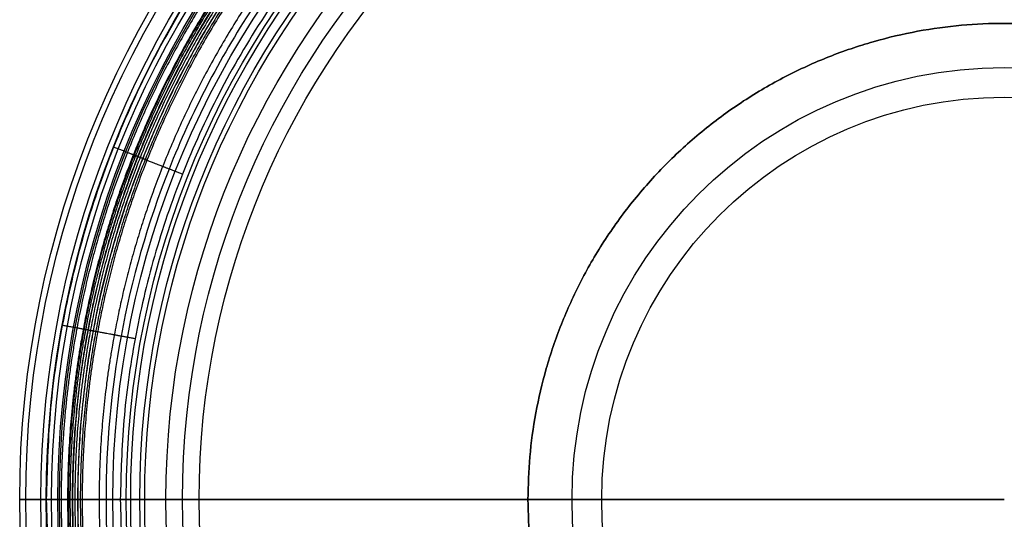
# Model space of a CAD drawing. Header units: millimetres. Extents: x -263 to 107, y -185 to 185.
# Tile 1 of 2: x -263 to -78, y -4 to 90. Entities that reach past the tile are written whole.
import ezdxf

# ---------------------------------------------------------------- set-up
doc = ezdxf.new("R2010")
doc.units = ezdxf.units.MM
doc.layers.add('Default', color=7, linetype='Continuous')

msp = doc.modelspace()

# ---------------------------------------------------------------- linework, layer by layer
at = {"layer": 'Default'}
for centre, radius in [((-78.00000000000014, -4.066095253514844e-15, 32.89608355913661), 184.9865855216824), ((-78.00000000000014, -4.066095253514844e-15, 35.79144534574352), 183.8528671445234), ((-78.00000000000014, -4.066095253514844e-15, 37), 180.9879355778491), ((-78.00000000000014, -5.397141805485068e-15, 13.99333434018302), 179.9990255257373), ((-78.00000000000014, -5.397141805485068e-15, 4.000000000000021), 179), ((-78.00000000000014, -5.397141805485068e-15, 11.34868838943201), 179), ((-78.00000000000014, -4.883421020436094e-15, 1.171572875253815), 177.8284271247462), ((-78.00000000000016, 0, 308.6363697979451), 177.5), ((-78.00000000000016, 0, 307.7727334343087), 177.5), ((-78.00000000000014, -4.883421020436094e-15), 175), ((-78.00000000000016, 0, 304.3181879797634), 174.0454545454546), ((-78.00000000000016, 0, 304.3181879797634), 167.5), ((-78.00000000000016, 0, 156.6590970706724), 164.96388158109), ((-78.00000000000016, 0, 319.0000061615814), 164.1363636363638), ((-78.00000000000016, 0, 9.000006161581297), 162.42776316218), ((-78.00000000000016, 0, 319.0000061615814), 161.4999999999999), ((-78.00000000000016, 0, 315.0000061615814), 157.5), ((-78.00000000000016, 0, 167.8815255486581), 154.3833235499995), ((-78.00000000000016, 0, 20.7630449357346), 151.2666470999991), ((-78.00000000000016, 0, 9.000006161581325), 81.21388158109), ((-78.00000000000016, 0, 20.76304493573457), 75.63332354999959)]:
    msp.add_circle(centre, radius, dxfattribs=at)
for points, weights, degree, knots in [([(101.987519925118, -2.98768929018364e-14, 37), (101.987519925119, 179.9875199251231, 37.00000000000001), (-78.00000000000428, 179.9875199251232, 37.00000000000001), (-257.9875199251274, 179.9875199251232, 37), (-257.9875199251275, 1.008901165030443e-14, 37)], [1, 0.7071067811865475, 1, 0.7071067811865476, 1], 2, [0, 0, 0, 282.7232887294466, 282.7232887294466, 565.4465774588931, 565.4465774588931, 565.4465774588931]), ([(99.19657501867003, -1.19427959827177e-13, 35.86541908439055), (99.19707902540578, 10.80791082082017, 35.86541908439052), (97.15411923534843, 33.07310492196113, 35.86541908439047), (87.65969354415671, 66.09711877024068, 35.86541908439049), (71.20839332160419, 97.85295541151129, 35.86541908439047), (48.18982503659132, 126.1897889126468, 35.86541908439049), (19.85293500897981, 149.2084596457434, 35.86541908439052), (-11.90286841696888, 165.6595685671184, 35.86541908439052), (-44.92690592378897, 175.1543717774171, 35.86541908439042), (-78.00001648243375, 178.1882678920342, 35.86541908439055), (-111.0730493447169, 175.1542487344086, 35.86541908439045), (-144.0972406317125, 165.659732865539, 35.86541908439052), (-175.8528645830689, 149.2083575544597, 35.86541908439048), (-204.1898648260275, 126.1898461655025, 35.86541908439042), (-227.2083710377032, 97.85292340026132, 35.8654190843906), (-243.6597067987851, 66.09713780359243, 35.86541908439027), (-253.1541096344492, 33.07309113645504, 35.86541908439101), (-255.1970837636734, 10.80791762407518, 35.86541908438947), (-255.1965750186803, 5.802820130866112e-14, 35.86541908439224)], [0.8581773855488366, 0.8581773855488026, 0.8581773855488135, 0.8581773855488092, 0.8581773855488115, 0.8581773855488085, 0.8581773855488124, 0.8581773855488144, 0.8581773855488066, 0.8581773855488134, 0.8581773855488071, 0.8581773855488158, 0.8581773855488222, 0.8581773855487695, 0.858177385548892, 0.8581773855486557, 0.8581773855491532, 0.8581773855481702, 0.858177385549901], 3, [7.26186915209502e-14, 7.26186915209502e-14, 7.26186915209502e-14, 7.26186915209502e-14, 32.93451518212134, 67.84782099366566, 104.2174649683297, 141.3616443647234, 178.5058237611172, 214.8754677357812, 249.7887735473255, 282.7232887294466, 315.6578039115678, 350.571109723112, 386.940753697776, 424.08493309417, 461.2291124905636, 497.5987564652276, 532.5120622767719, 565.4465774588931, 565.4465774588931, 565.4465774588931, 565.4465774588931]), ([(97.98890652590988, -1.065077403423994e-14, 33.10531326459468), (97.98890652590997, 10.62969284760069, 33.10531326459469), (96.02378726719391, 32.53520063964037, 33.10531326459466), (86.6231779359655, 65.43136478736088, 33.10531326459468), (70.26636449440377, 97.08628689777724, 33.10531326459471), (47.33576697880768, 125.3357669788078, 33.10531326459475), (19.08628689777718, 148.266364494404, 33.1053132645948), (-12.56863521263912, 164.6231779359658, 33.10531326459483), (-45.4647993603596, 174.0237872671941, 33.1053132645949), (-67.3703071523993, 175.9889065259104, 33.10531326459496), (-78.00000000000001, 175.9889065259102, 33.10531326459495), (-88.62969284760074, 175.9889065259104, 33.10531326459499), (-110.5352006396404, 174.0237872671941, 33.10531326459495), (-143.4313647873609, 164.6231779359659, 33.10531326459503), (-175.0862868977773, 148.2663644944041, 33.10531326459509), (-203.3357669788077, 125.3357669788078, 33.10531326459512), (-226.2663644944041, 97.08628689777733, 33.1053132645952), (-242.623177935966, 65.4313647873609, 33.10531326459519), (-252.0237872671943, 32.53520063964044, 33.10531326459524), (-253.9889065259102, 10.62969284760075, 33.10531326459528), (-253.9889065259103, 5.147035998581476e-14, 33.10531326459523)], [0.9999999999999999, 0.9755922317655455, 0.9328786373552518, 0.8871140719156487, 0.8596553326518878, 0.850502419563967, 0.8596553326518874, 0.8871140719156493, 0.9328786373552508, 0.9755922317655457, 0.9999999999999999, 0.975592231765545, 0.9328786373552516, 0.8871140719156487, 0.8596553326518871, 0.8505024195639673, 0.8596553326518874, 0.8871140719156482, 0.9328786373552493, 0.9755922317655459, 0.9999999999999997], 3, [0, 0, 0, 0, 35.34041109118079, 70.68082218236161, 106.0212332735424, 141.3616443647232, 176.7020554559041, 212.0424665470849, 247.3828776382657, 282.7232887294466, 282.7232887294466, 282.7232887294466, 318.0636998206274, 353.4041109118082, 388.7445220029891, 424.0849330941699, 459.4253441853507, 494.7657552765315, 530.1061663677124, 565.4465774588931, 565.4465774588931, 565.4465774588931, 565.4465774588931]), ([(97.84190351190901, -1.152722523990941e-13, 30.08870462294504), (97.84190351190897, 10.62081389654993, 30.08870462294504), (95.87842571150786, 32.50802408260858, 30.08870462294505), (86.48566868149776, 65.37671016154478, 30.08870462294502), (70.14251803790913, 97.00519100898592, 30.08870462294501), (47.23107438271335, 125.2310743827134, 30.08870462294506), (19.00519100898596, 148.1425180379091, 30.08870462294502), (-12.62328983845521, 164.4856686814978, 30.08870462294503), (-45.49197591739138, 173.8784257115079, 30.08870462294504), (-67.37918610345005, 175.8419035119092, 30.088704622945), (-78.0000000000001, 175.8419035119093, 30.08870462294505), (-88.62081389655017, 175.8419035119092, 30.08870462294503), (-110.5080240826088, 173.8784257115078, 30.088704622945), (-143.3767101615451, 164.4856686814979, 30.08870462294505), (-175.0051910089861, 148.1425180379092, 30.08870462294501), (-203.2310743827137, 125.2310743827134, 30.08870462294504), (-226.1425180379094, 97.00519100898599, 30.08870462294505), (-242.4856686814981, 65.37671016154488, 30.08870462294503), (-251.878425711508, 32.50802408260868, 30.08870462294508), (-253.8419035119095, 10.62081389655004, 30.08870462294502), (-253.8419035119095, 8.233111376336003e-15, 30.08870462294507)], [1, 0.9755922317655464, 0.9328786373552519, 0.8871140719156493, 0.8596553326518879, 0.8505024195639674, 0.8596553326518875, 0.8871140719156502, 0.9328786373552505, 0.9755922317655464, 1, 0.9755922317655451, 0.9328786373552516, 0.8871140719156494, 0.859655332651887, 0.8505024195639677, 0.8596553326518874, 0.8871140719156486, 0.9328786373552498, 0.9755922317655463, 0.9999999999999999], 3, [-1.13686837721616e-13, -1.13686837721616e-13, -1.13686837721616e-13, -1.13686837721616e-13, 46.32477902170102, 92.6495580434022, 138.9743370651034, 185.2991160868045, 231.6238951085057, 277.9486741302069, 324.273453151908, 370.5982321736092, 370.5982321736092, 370.5982321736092, 416.9230111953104, 463.2477902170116, 509.5725692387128, 555.897348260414, 602.2221272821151, 648.5469063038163, 694.8716853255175, 741.1964643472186, 741.1964643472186, 741.1964643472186, 741.1964643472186]), ([(97.54387715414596, -1.140562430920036e-13, 27.19236511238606), (97.5438771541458, 10.60281316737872, 27.19236511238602), (95.58372716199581, 32.45292772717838, 27.19236511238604), (86.20688948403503, 65.2659061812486, 27.19236511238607), (69.89143809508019, 96.840781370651, 27.19236511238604), (47.01882599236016, 125.0188259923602, 27.19236511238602), (18.84078137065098, 147.8914380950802, 27.19236511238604), (-12.73409381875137, 164.2068894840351, 27.19236511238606), (-45.54707227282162, 173.5837271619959, 27.19236511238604), (-67.39718683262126, 175.543877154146, 27.19236511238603), (-78.0000000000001, 175.5438771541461, 27.19236511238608), (-88.60281316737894, 175.5438771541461, 27.19236511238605), (-110.4529277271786, 173.5837271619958, 27.19236511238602), (-143.2659061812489, 164.2068894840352, 27.19236511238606), (-174.8407813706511, 147.8914380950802, 27.19236511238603), (-203.0188259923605, 125.0188259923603, 27.19236511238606), (-225.8914380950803, 96.84078137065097, 27.19236511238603), (-242.2068894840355, 65.26590618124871, 27.19236511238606), (-251.5837271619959, 32.45292772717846, 27.19236511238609), (-253.5438771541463, 10.60281316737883, 27.19236511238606), (-253.5438771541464, 8.457554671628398e-15, 27.19236511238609)], [0.9999999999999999, 0.9755922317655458, 0.9328786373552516, 0.8871140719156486, 0.8596553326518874, 0.850502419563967, 0.8596553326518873, 0.8871140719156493, 0.9328786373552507, 0.9755922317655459, 0.9999999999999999, 0.9755922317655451, 0.9328786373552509, 0.8871140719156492, 0.8596553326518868, 0.8505024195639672, 0.8596553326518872, 0.8871140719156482, 0.9328786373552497, 0.9755922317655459, 0.9999999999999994], 3, [-1.13686837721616e-13, -1.13686837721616e-13, -1.13686837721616e-13, -1.13686837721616e-13, 46.32477902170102, 92.6495580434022, 138.9743370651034, 185.2991160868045, 231.6238951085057, 277.9486741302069, 324.273453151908, 370.5982321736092, 370.5982321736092, 370.5982321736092, 416.9230111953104, 463.2477902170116, 509.5725692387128, 555.897348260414, 602.2221272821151, 648.5469063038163, 694.8716853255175, 741.1964643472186, 741.1964643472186, 741.1964643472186, 741.1964643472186]), ([(97.12542522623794, -1.123033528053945e-13, 24.76004434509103), (97.12542522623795, 10.57753875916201, 24.76004434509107), (95.16994773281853, 32.37556820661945, 24.76004434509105), (85.8154620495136, 65.11032887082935, 24.76004434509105), (69.53890254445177, 96.60993759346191, 24.76004434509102), (46.72081292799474, 124.7208129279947, 24.76004434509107), (18.60993759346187, 147.5389025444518, 24.76004434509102), (-12.88967112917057, 163.8154620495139, 24.76004434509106), (-45.62443179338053, 173.1699477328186, 24.76004434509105), (-67.42246124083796, 175.1254252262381, 24.76004434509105), (-78.0000000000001, 175.1254252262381, 24.76004434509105), (-88.57753875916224, 175.1254252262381, 24.76004434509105), (-110.3755682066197, 173.1699477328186, 24.76004434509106), (-143.1103288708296, 163.8154620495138, 24.76004434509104), (-174.6099375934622, 147.5389025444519, 24.76004434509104), (-202.720812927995, 124.7208129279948, 24.7600443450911), (-225.538902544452, 96.60993759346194, 24.76004434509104), (-241.8154620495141, 65.11032887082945, 24.76004434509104), (-251.1699477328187, 32.3755682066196, 24.76004434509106), (-253.1254252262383, 10.57753875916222, 24.76004434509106), (-253.1254252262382, 1.602836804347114e-13, 24.76004434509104)], [1, 0.9755922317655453, 0.9328786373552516, 0.8871140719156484, 0.859655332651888, 0.8505024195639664, 0.8596553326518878, 0.8871140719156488, 0.9328786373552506, 0.975592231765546, 1, 0.9755922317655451, 0.9328786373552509, 0.8871140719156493, 0.8596553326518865, 0.8505024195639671, 0.8596553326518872, 0.8871140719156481, 0.9328786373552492, 0.975592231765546, 0.9999999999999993], 3, [-1.13686837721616e-13, -1.13686837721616e-13, -1.13686837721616e-13, -1.13686837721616e-13, 46.32477902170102, 92.6495580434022, 138.9743370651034, 185.2991160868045, 231.6238951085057, 277.9486741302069, 324.273453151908, 370.5982321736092, 370.5982321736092, 370.5982321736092, 416.9230111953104, 463.2477902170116, 509.5725692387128, 555.897348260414, 602.2221272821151, 648.5469063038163, 694.8716853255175, 741.1964643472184, 741.1964643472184, 741.1964643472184, 741.1964643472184]), ([(96.62225497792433, -1.136994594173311e-13, 22.81464472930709), (96.62225497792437, 10.54714738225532, 22.81464472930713), (94.67239596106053, 32.28254674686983, 22.81464472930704), (85.34478757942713, 64.92325391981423, 22.81464472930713), (69.11499387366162, 96.33235798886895, 22.81464472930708), (46.36246517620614, 124.3624651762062, 22.8146447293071), (18.33235798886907, 147.1149938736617, 22.8146447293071), (-13.07674608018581, 163.3447875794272, 22.81464472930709), (-45.71745325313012, 172.6723959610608, 22.81464472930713), (-67.45285261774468, 174.6222549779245, 22.81464472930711), (-78.00000000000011, 174.6222549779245, 22.81464472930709), (-88.54714738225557, 174.6222549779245, 22.81464472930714), (-110.2825467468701, 172.6723959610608, 22.8146447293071), (-142.9232539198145, 163.3447875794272, 22.81464472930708), (-174.3323579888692, 147.1149938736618, 22.81464472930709), (-202.3624651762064, 124.3624651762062, 22.8146447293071), (-225.1149938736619, 96.33235798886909, 22.81464472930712), (-241.3447875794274, 64.92325391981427, 22.81464472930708), (-250.6723959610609, 32.28254674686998, 22.81464472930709), (-252.6222549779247, 10.54714738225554, 22.81464472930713), (-252.6222549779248, 1.593397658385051e-13, 22.81464472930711)], [1, 0.9755922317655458, 0.9328786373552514, 0.887114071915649, 0.8596553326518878, 0.8505024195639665, 0.8596553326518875, 0.8871140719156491, 0.9328786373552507, 0.9755922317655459, 1, 0.9755922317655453, 0.9328786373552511, 0.8871140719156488, 0.859655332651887, 0.8505024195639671, 0.8596553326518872, 0.8871140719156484, 0.9328786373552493, 0.9755922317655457, 0.9999999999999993], 3, [-1.13686837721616e-13, -1.13686837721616e-13, -1.13686837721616e-13, -1.13686837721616e-13, 46.32477902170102, 92.6495580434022, 138.9743370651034, 185.2991160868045, 231.6238951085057, 277.9486741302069, 324.273453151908, 370.5982321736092, 370.5982321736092, 370.5982321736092, 416.9230111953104, 463.2477902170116, 509.5725692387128, 555.897348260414, 602.2221272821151, 648.5469063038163, 694.8716853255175, 741.1964643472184, 741.1964643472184, 741.1964643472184, 741.1964643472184]), ([(96.0889914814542, -1.116023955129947e-13, 21.37375880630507), (96.08899148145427, 10.51493837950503, 21.37375880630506), (94.14508696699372, 32.18396192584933, 21.37375880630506), (84.8459633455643, 64.7249905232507, 21.37375880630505), (68.66573237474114, 96.03817710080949, 21.37375880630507), (45.98268561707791, 123.9826856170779, 21.37375880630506), (18.03817710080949, 146.6657323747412, 21.37375880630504), (-13.27500947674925, 162.8459633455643, 21.37375880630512), (-45.81603807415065, 172.1450869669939, 21.37375880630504), (-67.48506162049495, 174.0889914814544, 21.37375880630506), (-78.0000000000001, 174.0889914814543, 21.37375880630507), (-88.51493837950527, 174.0889914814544, 21.37375880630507), (-110.1839619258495, 172.145086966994, 21.37375880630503), (-142.7249905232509, 162.8459633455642, 21.37375880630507), (-174.0381771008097, 146.6657323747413, 21.37375880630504), (-201.9826856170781, 123.9826856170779, 21.37375880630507), (-224.6657323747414, 96.03817710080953, 21.37375880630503), (-240.8459633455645, 64.72499052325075, 21.37375880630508), (-250.1450869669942, 32.18396192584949, 21.37375880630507), (-252.0889914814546, 10.51493837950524, 21.37375880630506), (-252.0889914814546, 1.589367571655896e-13, 21.37375880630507)], [1, 0.975592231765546, 0.9328786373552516, 0.8871140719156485, 0.8596553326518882, 0.8505024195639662, 0.8596553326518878, 0.8871140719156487, 0.9328786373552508, 0.9755922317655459, 1, 0.9755922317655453, 0.9328786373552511, 0.8871140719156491, 0.8596553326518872, 0.8505024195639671, 0.8596553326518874, 0.8871140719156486, 0.9328786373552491, 0.9755922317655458, 0.9999999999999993], 3, [-1.13686837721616e-13, -1.13686837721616e-13, -1.13686837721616e-13, -1.13686837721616e-13, 46.32477902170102, 92.6495580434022, 138.9743370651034, 185.2991160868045, 231.6238951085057, 277.9486741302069, 324.273453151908, 370.5982321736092, 370.5982321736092, 370.5982321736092, 416.9230111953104, 463.2477902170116, 509.5725692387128, 555.897348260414, 602.2221272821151, 648.5469063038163, 694.8716853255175, 741.1964643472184, 741.1964643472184, 741.1964643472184, 741.1964643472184]), ([(95.6017665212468, -1.121098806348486e-13, 20.43393604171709), (95.60176652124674, 10.48551009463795, 20.43393604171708), (93.66330243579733, 32.09388828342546, 20.4339360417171), (84.39020438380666, 64.54384391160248, 20.43393604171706), (68.25525722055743, 95.76939389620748, 20.43393604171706), (45.63569377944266, 123.6356937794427, 20.43393604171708), (17.7693938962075, 146.2552572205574, 20.43393604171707), (-13.45615608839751, 162.3902043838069, 20.43393604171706), (-45.90611171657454, 171.6633024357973, 20.43393604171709), (-67.51448990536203, 173.601766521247, 20.43393604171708), (-78.00000000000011, 173.601766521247, 20.43393604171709), (-88.4855100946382, 173.601766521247, 20.43393604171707), (-110.0938882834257, 171.6633024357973, 20.43393604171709), (-142.5438439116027, 162.3902043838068, 20.43393604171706), (-173.7693938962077, 146.2552572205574, 20.43393604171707), (-201.6356937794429, 123.6356937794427, 20.43393604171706), (-224.2552572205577, 95.76939389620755, 20.43393604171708), (-240.390204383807, 64.5438439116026, 20.43393604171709), (-249.6633024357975, 32.09388828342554, 20.43393604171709), (-251.6017665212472, 10.48551009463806, 20.43393604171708), (-251.6017665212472, 9.71260414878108e-15, 20.4339360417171)], [0.9999999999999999, 0.975592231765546, 0.9328786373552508, 0.8871140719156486, 0.8596553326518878, 0.8505024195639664, 0.8596553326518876, 0.8871140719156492, 0.9328786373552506, 0.9755922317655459, 0.9999999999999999, 0.975592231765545, 0.932878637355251, 0.887114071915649, 0.8596553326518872, 0.8505024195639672, 0.8596553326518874, 0.8871140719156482, 0.9328786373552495, 0.975592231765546, 0.9999999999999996], 3, [-1.13686837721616e-13, -1.13686837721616e-13, -1.13686837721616e-13, -1.13686837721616e-13, 46.32477902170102, 92.6495580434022, 138.9743370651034, 185.2991160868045, 231.6238951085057, 277.9486741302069, 324.273453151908, 370.5982321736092, 370.5982321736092, 370.5982321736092, 416.9230111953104, 463.2477902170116, 509.5725692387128, 555.897348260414, 602.2221272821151, 648.5469063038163, 694.8716853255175, 741.1964643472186, 741.1964643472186, 741.1964643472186, 741.1964643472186]), ([(95.246832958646, -1.112387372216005e-13, 19.94378772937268), (95.24683295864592, 10.4640721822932, 19.94378772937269), (93.31233211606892, 32.02827145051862, 19.94378772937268), (84.058193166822, 64.41188225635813, 19.94378772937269), (67.9562343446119, 95.57359074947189, 19.94378772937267), (45.38291721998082, 123.3829172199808, 19.94378772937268), (17.57359074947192, 145.9562343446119, 19.94378772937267), (-13.58811774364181, 162.0581931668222, 19.94378772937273), (-45.97172854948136, 171.312332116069, 19.94378772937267), (-67.53592781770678, 173.2468329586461, 19.94378772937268), (-78.00000000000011, 173.2468329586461, 19.94378772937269), (-88.46407218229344, 173.2468329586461, 19.94378772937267), (-110.0282714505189, 171.312332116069, 19.94378772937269), (-142.4118822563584, 162.0581931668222, 19.9437877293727), (-173.5735907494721, 145.956234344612, 19.94378772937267), (-201.382917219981, 123.3829172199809, 19.94378772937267), (-223.9562343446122, 95.57359074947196, 19.94378772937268), (-240.0581931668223, 64.41188225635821, 19.9437877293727), (-249.3123321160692, 32.02827145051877, 19.94378772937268), (-251.2468329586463, 10.46407218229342, 19.94378772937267), (-251.2468329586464, 1.599496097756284e-13, 19.9437877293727)], [1, 0.9755922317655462, 0.9328786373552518, 0.8871140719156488, 0.8596553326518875, 0.8505024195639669, 0.8596553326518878, 0.887114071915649, 0.9328786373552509, 0.975592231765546, 1, 0.9755922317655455, 0.9328786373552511, 0.8871140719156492, 0.8596553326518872, 0.8505024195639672, 0.8596553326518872, 0.8871140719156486, 0.9328786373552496, 0.9755922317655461, 0.9999999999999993], 3, [-1.13686837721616e-13, -1.13686837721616e-13, -1.13686837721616e-13, -1.13686837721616e-13, 46.32477902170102, 92.6495580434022, 138.9743370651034, 185.2991160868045, 231.6238951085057, 277.9486741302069, 324.273453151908, 370.5982321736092, 370.5982321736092, 370.5982321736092, 416.9230111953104, 463.2477902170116, 509.5725692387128, 555.897348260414, 602.2221272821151, 648.5469063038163, 694.8716853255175, 741.1964643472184, 741.1964643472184, 741.1964643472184, 741.1964643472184]), ([(92.06147544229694, -5.116237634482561e-14, 12.61145609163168), (92.06147544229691, 10.2716772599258, 12.61145609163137), (90.16254279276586, 31.43939202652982, 12.61145609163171), (81.07855264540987, 63.22759005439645, 12.61145609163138), (65.27264827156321, 93.81635195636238, 12.61145609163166), (43.11436952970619, 121.1143695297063, 12.61145609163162), (15.8163519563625, 143.2726482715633, 12.61145609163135), (-14.77240994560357, 159.0785526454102, 12.61145609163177), (-46.56060797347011, 168.1625427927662, 12.61145609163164), (-67.7283227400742, 170.0614754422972, 12.61145609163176), (-78.00000000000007, 170.0614754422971, 12.61145609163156), (-88.27167725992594, 170.0614754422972, 12.61145609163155), (-109.43939202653, 168.162542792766, 12.61145609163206), (-141.2275900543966, 159.0785526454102, 12.6114560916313), (-171.8163519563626, 143.2726482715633, 12.61145609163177), (-199.1143695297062, 121.1143695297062, 12.61145609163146), (-221.2726482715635, 93.81635195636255, 12.61145609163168), (-237.0785526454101, 63.22759005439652, 12.61145609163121), (-246.1625427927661, 31.43939202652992, 12.61145609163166), (-248.0614754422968, 10.27167725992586, 12.61145609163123), (-248.0614754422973, 4.014873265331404e-14, 12.61145609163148)], [0.9847855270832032, 0.9607491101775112, 0.9186853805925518, 0.8736170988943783, 0.8465761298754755, 0.8375624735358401, 0.8465761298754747, 0.873617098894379, 0.9186853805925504, 0.9607491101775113, 0.984785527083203, 0.9607491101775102, 0.9186853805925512, 0.8736170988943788, 0.8465761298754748, 0.837562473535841, 0.8465761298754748, 0.8736170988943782, 0.9186853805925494, 0.9607491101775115, 0.9847855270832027], 3, [0, 0, 0, 0, 32.60979563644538, 65.21959127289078, 97.82938690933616, 130.4391825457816, 163.048978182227, 195.6587738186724, 228.2685694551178, 260.8783650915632, 260.8783650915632, 260.8783650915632, 293.4881607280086, 326.097956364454, 358.7077520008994, 391.3175476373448, 423.9273432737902, 456.5371389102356, 489.1469345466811, 521.7567301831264, 521.7567301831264, 521.7567301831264, 521.7567301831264]), ([(88.08039096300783, 3.57739779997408e-16, 8.99999999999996), (88.08039096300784, 166.0803909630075, 8.99999999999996), (-77.99999999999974, 166.0803909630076, 8.999999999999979), (-244.0803909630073, 166.0803909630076, 9.000000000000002), (-244.0803909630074, 3.577470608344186e-14, 9.000000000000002)], [1, 0.7071067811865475, 1, 0.7071067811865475, 1], 2, [0, 0, 0, 260.8783650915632, 260.8783650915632, 521.7567301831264, 521.7567301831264, 521.7567301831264]), ([(11.49999999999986, -1.635773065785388e-14, 9), (11.49999999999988, 89.49999999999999, 9), (-78.00000000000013, 89.5, 9), (-167.5000000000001, 89.5, 9), (-167.5000000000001, -5.397141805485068e-15, 9)], [1, 0.7071067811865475, 1, 0.7071067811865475, 1], 2, [0, 0, 0, 358, 358, 716, 716, 716]), ([(-167.5000000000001, -5.397141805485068e-15), (-167.5000000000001, -89.49999999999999), (-78.00000000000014, -89.5), (11.49999999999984, -89.5), (11.49999999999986, -1.635773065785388e-14), (11.49999999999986, 89.49999999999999), (-78.00000000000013, 89.5), (-167.5000000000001, 89.5), (-167.5000000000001, -5.397141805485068e-15)], [1, 0.7071067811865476, 1, 0.7071067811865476, 1, 0.7071067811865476, 1, 0.7071067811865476, 1], 2, [0, 0, 0, 290.5188576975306, 290.5188576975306, 581.0377153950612, 581.0377153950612, 871.5565730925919, 871.5565730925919, 1162.075430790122, 1162.075430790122, 1162.075430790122]), ([(-236.1211703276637, 62.59872941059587, 12.61145609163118), (-236.3705305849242, 62.69744886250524, 15.35937839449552), (-237.3945336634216, 63.1028423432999, 17.88329145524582), (-239.0828784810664, 63.77124266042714, 19.94378772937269), (-239.1645934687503, 63.8035928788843, 20.04354838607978), (-239.3917995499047, 63.89354169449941, 20.35697471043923), (-239.8591607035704, 64.07856571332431, 21.28888218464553), (-240.3670033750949, 64.27961599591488, 22.73004938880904), (-240.8432044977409, 64.46813967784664, 24.67878863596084), (-241.2376081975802, 64.62428050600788, 27.11506213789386), (-241.509701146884, 64.73199962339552, 29.92708686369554), (-241.6063492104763, 64.77026171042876, 32.04042725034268), (-241.632426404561, 64.78058543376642, 33.10531326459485)], [0.8766216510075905, 0.8525896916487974, 0.857104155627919, 0.8901650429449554, 0.890165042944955, 0.890165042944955, 0.8901650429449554, 0.8901650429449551, 0.8901650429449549, 0.8901650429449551, 0.8901650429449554, 0.8901650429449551, 0.8901650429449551], 3, [12.32282520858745, 12.32282520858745, 12.32282520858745, 12.32282520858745, 14.9408670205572, 14.9408670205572, 14.9408670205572, 18.26983073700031, 21.59879445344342, 24.92775816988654, 28.25672188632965, 31.58568560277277, 34.91464931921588, 37.94034266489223, 37.94034266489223, 37.94034266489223, 37.94034266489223]), ([(-245.2223617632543, 30.94490516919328, 12.61145609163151), (-245.4860747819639, 30.99370590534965, 15.35937839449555), (-246.5690177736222, 31.19410714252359, 17.88329145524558), (-248.3545409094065, 31.52452254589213, 19.94378772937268), (-248.4409592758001, 31.54051447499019, 20.04354838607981), (-248.6812429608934, 31.58497955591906, 20.35697471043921), (-249.1755046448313, 31.67644388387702, 21.28888218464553), (-249.7125778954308, 31.77583059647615, 22.73004938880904), (-250.2161883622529, 31.86902493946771, 24.67878863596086), (-250.6332932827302, 31.946211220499, 27.11506213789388), (-250.9210474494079, 31.99946082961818, 29.92708686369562), (-251.0232584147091, 32.01837521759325, 32.04042725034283), (-251.0508365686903, 32.02347862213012, 33.10531326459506)], [0.92168993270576, 0.8964224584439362, 0.9011690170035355, 0.9359296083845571, 0.935929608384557, 0.9359296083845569, 0.9359296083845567, 0.935929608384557, 0.9359296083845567, 0.9359296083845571, 0.935929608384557, 0.9359296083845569, 0.9359296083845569], 3, [12.32282520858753, 12.32282520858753, 12.32282520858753, 12.32282520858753, 14.9408670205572, 14.9408670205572, 14.9408670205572, 18.26983073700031, 21.59879445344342, 24.92775816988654, 28.25672188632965, 31.58568560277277, 34.91464931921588, 37.94034266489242, 37.94034266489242, 37.94034266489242, 37.94034266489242]), ([(-257.0000000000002, 2.813913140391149e-14, 4.000000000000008), (-257.0000000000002, 2.543547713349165e-14, 7.674344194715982), (-257.0000000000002, 2.27318228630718e-14, 11.34868838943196), (-257.0000000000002, 2.161998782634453e-14, 12.85970429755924), (-257.9990255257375, 2.062516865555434e-14, 13.99333434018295), (-262.6319656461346, 1.60117353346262e-14, 19.25049741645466), (-262.9865855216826, 5.914013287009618e-15, 32.89608355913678)], [1, 1, 1, 0.9354794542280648, 1, 1, 1], 2, [183, 183, 183, 190.348688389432, 190.348688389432, 193.2381518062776, 193.2381518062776, 215.1780218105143, 215.1780218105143, 215.1780218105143]), ([(-257.9875199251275, 1.008901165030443e-14, 37), (-257.9875199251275, -179.9875199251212, 37), (-78.00000000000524, -179.9875199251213, 37), (101.9875199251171, -179.9875199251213, 37), (101.987519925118, -2.98768929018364e-14, 37)], [1, 0.7071067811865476, 1, 0.7071067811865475, 1], 2, [0, 0, 0, 282.7232887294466, 282.7232887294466, 565.4465774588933, 565.4465774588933, 565.4465774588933]), ([(-255.5000000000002, 0, 308.6363697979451), (-256.5000000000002, 0, 319.0000061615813), (-242.136363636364, 0, 319.0000061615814), (-240.818181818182, 0, 319.0000061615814), (-239.5000000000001, 0, 319.0000061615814), (-235.5000000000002, 0, 319.0000061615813), (-235.5000000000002, 0, 315.0000061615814)], [1, 0.7071067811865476, 1, 1, 1, 0.7071067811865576, 1], 2, [461.3779890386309, 461.3779890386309, 461.3779890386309, 480.2275449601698, 480.2275449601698, 481.9503172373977, 481.9503172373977, 488.2335025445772, 488.2335025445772, 488.2335025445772]), ([(-245.5000000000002, 0, 304.3181879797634), (-248.7727272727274, 0, 304.3181879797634), (-252.0454545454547, 0, 304.3181879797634), (-255.5000000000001, 0, 304.3181879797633), (-255.5000000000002, 0, 307.7727334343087), (-255.5000000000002, 0, 308.204551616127), (-255.5000000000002, 0, 308.6363697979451)], [1, 1, 1, 0.7071067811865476, 1, 1, 1], 2, [450.5826086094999, 450.5826086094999, 450.5826086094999, 454.0948037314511, 454.0948037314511, 460.3779890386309, 460.3779890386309, 461.3779890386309, 461.3779890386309, 461.3779890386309]), ([(-255.196575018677, -4.31210329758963e-15, 35.8654190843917), (-255.1970790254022, -10.80791082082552, 35.86541908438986), (-253.1541192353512, -33.07310492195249, 35.86541908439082), (-243.6596935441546, -66.09711877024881, 35.86541908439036), (-227.2083933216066, -97.85295541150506, 35.86541908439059), (-204.1898250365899, -126.1897889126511, 35.86541908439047), (-175.8529350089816, -149.2084596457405, 35.86541908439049), (-144.0971315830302, -165.6595685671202, 35.86541908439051), (-111.0730940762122, -175.1543717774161, 35.8654190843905), (-77.999983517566, -178.1882678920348, 35.86541908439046), (-44.92695065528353, -175.1542487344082, 35.86541908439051), (-11.90275936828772, -165.6597328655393, 35.86541908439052), (19.85286458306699, -149.208357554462, 35.86541908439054), (48.18986482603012, -126.1898461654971, 35.86541908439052), (71.2083710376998, -97.8529234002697, 35.8654190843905), (87.65970679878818, -66.09713780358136, 35.86541908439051), (97.15410963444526, -33.07309113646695, 35.86541908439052), (99.1970837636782, -10.80791762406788, 35.86541908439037), (99.196575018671, 8.116815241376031e-14, 35.86541908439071)], [0.8581773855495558, 0.8581773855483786, 0.8581773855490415, 0.8581773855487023, 0.8581773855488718, 0.8581773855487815, 0.8581773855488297, 0.8581773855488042, 0.8581773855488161, 0.8581773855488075, 0.8581773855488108, 0.8581773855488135, 0.8581773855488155, 0.8581773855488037, 0.8581773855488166, 0.8581773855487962, 0.8581773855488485, 0.858177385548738, 0.8581773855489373], 3, [0, 0, 0, 0, 32.93451518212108, 67.8478209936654, 104.2174649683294, 141.3616443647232, 178.505823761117, 214.8754677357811, 249.7887735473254, 282.7232887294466, 315.6578039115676, 350.571109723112, 386.940753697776, 424.0849330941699, 461.2291124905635, 497.5987564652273, 532.5120622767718, 565.4465774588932, 565.4465774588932, 565.4465774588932, 565.4465774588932]), ([(-253.9889065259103, 5.147035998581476e-14, 33.10531326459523), (-253.9889065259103, -10.62969284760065, 33.1053132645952), (-252.0237872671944, -32.53520063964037, 33.10531326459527), (-242.623177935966, -65.43136478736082, 33.10531326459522), (-226.2663644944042, -97.08628689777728, 33.10531326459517), (-203.3357669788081, -125.3357669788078, 33.10531326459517), (-175.0862868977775, -148.2663644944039, 33.10531326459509), (-143.4313647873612, -164.6231779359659, 33.1053132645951), (-110.5352006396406, -174.0237872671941, 33.10531326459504), (-88.62969284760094, -175.9889065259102, 33.10531326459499), (-78.00000000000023, -175.9889065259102, 33.10531326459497), (-67.37030715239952, -175.9889065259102, 33.10531326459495), (-45.46479936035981, -174.0237872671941, 33.1053132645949), (-12.56863521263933, -164.6231779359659, 33.10531326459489), (19.08628689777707, -148.2663644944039, 33.10531326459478), (47.33576697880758, -125.3357669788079, 33.10531326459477), (70.26636449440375, -97.08628689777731, 33.10531326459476), (86.62317793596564, -65.43136478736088, 33.10531326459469), (96.02378726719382, -32.53520063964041, 33.10531326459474), (97.98890652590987, -10.62969284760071, 33.10531326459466), (97.98890652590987, -1.065077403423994e-14, 33.10531326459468)], [1, 0.9755922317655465, 0.9328786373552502, 0.8871140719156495, 0.8596553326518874, 0.8505024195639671, 0.8596553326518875, 0.887114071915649, 0.9328786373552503, 0.9755922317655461, 1, 0.9755922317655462, 0.9328786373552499, 0.8871140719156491, 0.8596553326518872, 0.8505024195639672, 0.8596553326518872, 0.8871140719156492, 0.9328786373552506, 0.9755922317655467, 1], 3, [0, 0, 0, 0, 35.34041109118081, 70.68082218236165, 106.0212332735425, 141.3616443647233, 176.7020554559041, 212.042466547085, 247.3828776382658, 282.7232887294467, 282.7232887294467, 282.7232887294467, 318.0636998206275, 353.4041109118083, 388.7445220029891, 424.08493309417, 459.4253441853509, 494.7657552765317, 530.1061663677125, 565.4465774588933, 565.4465774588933, 565.4465774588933, 565.4465774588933]), ([(-253.9889065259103, 5.147035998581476e-14, 33.10531326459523), (-253.9608601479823, 5.145451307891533e-14, 32.04042725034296), (-253.8569138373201, 5.180569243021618e-14, 29.92708686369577), (-253.5642741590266, 4.779540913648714e-14, 27.11506213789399), (-253.1400876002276, 4.794202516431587e-14, 24.67878863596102), (-252.6279267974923, 4.624250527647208e-14, 22.73004938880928), (-252.0817350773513, 4.689655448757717e-14, 21.28888218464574), (-251.5790817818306, 4.202901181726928e-14, 20.35697471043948), (-251.3347185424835, 4.494434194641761e-14, 20.04354838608), (-251.2468329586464, 4.450737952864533e-14, 19.94378772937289), (-249.430995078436, 4.532651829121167e-14, 17.88329145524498), (-248.3296658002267, 4.004707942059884e-14, 15.3593783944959), (-248.0614754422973, 4.014873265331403e-14, 12.61145609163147)], [0.9999999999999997, 0.9999999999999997, 0.9999999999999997, 0.9999999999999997, 0.9999999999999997, 0.9999999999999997, 0.9999999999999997, 0.9999999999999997, 0.9999999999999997, 0.9999999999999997, 0.9628598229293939, 0.957788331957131, 0.9847855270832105], 3, [-215.1558909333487, -215.1558909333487, -215.1558909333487, -215.1558909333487, -212.2725053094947, -209.1001130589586, -205.9277208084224, -202.7553285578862, -199.58293630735, -196.4105440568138, -193.2381518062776, -193.2381518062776, -193.2381518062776, -190.7432446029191, -190.7432446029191, -190.7432446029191, -190.7432446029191]), ([(-253.8419035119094, 1.006357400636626e-14, 30.08870462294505), (-253.8419035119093, -10.62081389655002, 30.08870462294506), (-251.8784257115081, -32.50802408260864, 30.08870462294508), (-242.4856686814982, -65.37671016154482, 30.08870462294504), (-226.1425180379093, -97.00519100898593, 30.08870462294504), (-203.2310743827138, -125.2310743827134, 30.08870462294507), (-175.0051910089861, -148.1425180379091, 30.08870462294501), (-143.3767101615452, -164.485668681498, 30.08870462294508), (-110.5080240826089, -173.8784257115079, 30.08870462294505), (-88.62081389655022, -175.8419035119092, 30.08870462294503), (-78.00000000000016, -175.8419035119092, 30.08870462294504), (-67.37918610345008, -175.8419035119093, 30.08870462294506), (-45.49197591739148, -173.8784257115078, 30.08870462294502), (-12.62328983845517, -164.485668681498, 30.08870462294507), (19.00519100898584, -148.1425180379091, 30.08870462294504), (47.23107438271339, -125.2310743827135, 30.08870462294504), (70.14251803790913, -97.00519100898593, 30.08870462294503), (86.48566868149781, -65.37671016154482, 30.08870462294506), (95.87842571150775, -32.50802408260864, 30.08870462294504), (97.84190351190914, -10.62081389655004, 30.08870462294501), (97.84190351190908, -1.22522153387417e-14, 30.08870462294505)], [0.9999999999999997, 0.975592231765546, 0.9328786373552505, 0.8871140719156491, 0.8596553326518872, 0.8505024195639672, 0.8596553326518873, 0.8871140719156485, 0.9328786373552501, 0.975592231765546, 1, 0.9755922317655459, 0.9328786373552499, 0.887114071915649, 0.8596553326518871, 0.850502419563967, 0.859655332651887, 0.8871140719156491, 0.9328786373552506, 0.975592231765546, 0.9999999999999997], 3, [0, 0, 0, 0, 36.31485721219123, 72.62971442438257, 108.9445716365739, 145.2594288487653, 181.5742860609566, 217.8891432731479, 254.2040004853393, 290.5188576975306, 290.5188576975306, 290.5188576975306, 326.8337149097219, 363.1485721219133, 399.4634293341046, 435.778286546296, 472.0931437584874, 508.4080009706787, 544.72285818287, 581.0377153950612, 581.0377153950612, 581.0377153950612, 581.0377153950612]), ([(-253.5438771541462, 8.536678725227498e-15, 27.19236511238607), (-253.5438771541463, -10.60281316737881, 27.19236511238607), (-251.583727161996, -32.45292772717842, 27.19236511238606), (-242.2068894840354, -65.26590618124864, 27.19236511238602), (-225.8914380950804, -96.84078137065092, 27.19236511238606), (-203.0188259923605, -125.0188259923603, 27.19236511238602), (-174.8407813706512, -147.8914380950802, 27.19236511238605), (-143.2659061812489, -164.2068894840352, 27.19236511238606), (-110.4529277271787, -173.583727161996, 27.19236511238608), (-88.602813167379, -175.543877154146, 27.19236511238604), (-78.00000000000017, -175.5438771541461, 27.19236511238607), (-67.3971868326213, -175.5438771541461, 27.19236511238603), (-45.54707227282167, -173.5837271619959, 27.19236511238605), (-12.73409381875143, -164.206889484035, 27.19236511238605), (18.84078137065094, -147.8914380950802, 27.19236511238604), (47.01882599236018, -125.0188259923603, 27.19236511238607), (69.89143809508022, -96.84078137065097, 27.19236511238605), (86.20688948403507, -65.26590618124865, 27.19236511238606), (95.58372716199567, -32.45292772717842, 27.19236511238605), (97.54387715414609, -10.60281316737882, 27.19236511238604), (97.54387715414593, -1.315121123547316e-14, 27.19236511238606)], [0.9999999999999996, 0.9755922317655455, 0.9328786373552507, 0.8871140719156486, 0.8596553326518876, 0.8505024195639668, 0.8596553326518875, 0.8871140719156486, 0.9328786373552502, 0.9755922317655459, 0.9999999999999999, 0.9755922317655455, 0.93287863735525, 0.8871140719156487, 0.8596553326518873, 0.8505024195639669, 0.8596553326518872, 0.8871140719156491, 0.9328786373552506, 0.9755922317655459, 0.9999999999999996], 3, [0, 0, 0, 0, 36.31485721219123, 72.62971442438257, 108.9445716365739, 145.2594288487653, 181.5742860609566, 217.8891432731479, 254.2040004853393, 290.5188576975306, 290.5188576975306, 290.5188576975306, 326.8337149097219, 363.1485721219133, 399.4634293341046, 435.778286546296, 472.0931437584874, 508.4080009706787, 544.72285818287, 581.0377153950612, 581.0377153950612, 581.0377153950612, 581.0377153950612]), ([(-253.1254252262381, 8.575571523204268e-15, 24.76004434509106), (-253.1254252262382, -10.57753875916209, 24.76004434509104), (-251.1699477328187, -32.3755682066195, 24.76004434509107), (-241.8154620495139, -65.1103288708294, 24.76004434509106), (-225.538902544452, -96.6099375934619, 24.76004434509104), (-202.7208129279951, -124.7208129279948, 24.76004434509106), (-174.6099375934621, -147.5389025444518, 24.76004434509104), (-143.1103288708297, -163.8154620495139, 24.76004434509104), (-110.3755682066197, -173.1699477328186, 24.7600443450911), (-88.57753875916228, -175.1254252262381, 24.76004434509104), (-78.00000000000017, -175.125425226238, 24.76004434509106), (-67.422461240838, -175.1254252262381, 24.76004434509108), (-45.62443179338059, -173.1699477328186, 24.76004434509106), (-12.88967112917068, -163.8154620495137, 24.76004434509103), (18.60993759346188, -147.5389025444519, 24.76004434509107), (46.72081292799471, -124.7208129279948, 24.76004434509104), (69.5389025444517, -96.60993759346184, 24.76004434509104), (85.81546204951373, -65.11032887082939, 24.76004434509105), (95.16994773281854, -32.37556820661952, 24.76004434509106), (97.12542522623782, -10.57753875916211, 24.76004434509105), (97.12542522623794, -1.336006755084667e-14, 24.76004434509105)], [0.9999999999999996, 0.9755922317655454, 0.9328786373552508, 0.8871140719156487, 0.8596553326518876, 0.8505024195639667, 0.8596553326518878, 0.8871140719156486, 0.9328786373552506, 0.9755922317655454, 0.9999999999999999, 0.9755922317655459, 0.9328786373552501, 0.8871140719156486, 0.8596553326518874, 0.8505024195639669, 0.8596553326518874, 0.8871140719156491, 0.9328786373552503, 0.9755922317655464, 0.9999999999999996], 3, [0, 0, 0, 0, 36.31485721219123, 72.62971442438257, 108.9445716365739, 145.2594288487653, 181.5742860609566, 217.8891432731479, 254.2040004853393, 290.5188576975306, 290.5188576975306, 290.5188576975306, 326.8337149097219, 363.1485721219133, 399.4634293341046, 435.778286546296, 472.0931437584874, 508.4080009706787, 544.72285818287, 581.0377153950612, 581.0377153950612, 581.0377153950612, 581.0377153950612]), ([(-252.6222549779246, 8.316375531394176e-15, 22.81464472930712), (-252.6222549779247, -10.54714738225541, 22.81464472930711), (-250.6723959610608, -32.28254674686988, 22.81464472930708), (-241.3447875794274, -64.92325391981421, 22.81464472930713), (-225.1149938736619, -96.33235798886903, 22.81464472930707), (-202.3624651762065, -124.3624651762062, 22.81464472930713), (-174.3323579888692, -147.1149938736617, 22.81464472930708), (-142.9232539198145, -163.3447875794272, 22.81464472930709), (-110.2825467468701, -172.6723959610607, 22.81464472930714), (-88.54714738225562, -174.6222549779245, 22.81464472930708), (-78.00000000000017, -174.6222549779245, 22.8146447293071), (-67.45285261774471, -174.6222549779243, 22.81464472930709), (-45.71745325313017, -172.6723959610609, 22.8146447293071), (-13.07674608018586, -163.3447875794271, 22.8146447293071), (18.33235798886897, -147.1149938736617, 22.81464472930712), (46.36246517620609, -124.3624651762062, 22.8146447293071), (69.1149938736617, -96.33235798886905, 22.81464472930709), (85.34478757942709, -64.92325391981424, 22.81464472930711), (94.67239596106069, -32.2825467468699, 22.81464472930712), (96.62225497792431, -10.54714738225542, 22.81464472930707), (96.62225497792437, -1.340320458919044e-14, 22.8146447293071)], [0.9999999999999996, 0.9755922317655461, 0.9328786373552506, 0.887114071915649, 0.8596553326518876, 0.850502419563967, 0.8596553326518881, 0.8871140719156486, 0.9328786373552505, 0.975592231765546, 0.9999999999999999, 0.9755922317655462, 0.9328786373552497, 0.8871140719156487, 0.8596553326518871, 0.8505024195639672, 0.8596553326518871, 0.887114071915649, 0.9328786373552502, 0.9755922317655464, 0.9999999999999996], 3, [0, 0, 0, 0, 36.31485721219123, 72.62971442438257, 108.9445716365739, 145.2594288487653, 181.5742860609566, 217.8891432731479, 254.2040004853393, 290.5188576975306, 290.5188576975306, 290.5188576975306, 326.8337149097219, 363.1485721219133, 399.4634293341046, 435.778286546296, 472.0931437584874, 508.4080009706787, 544.72285818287, 581.0377153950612, 581.0377153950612, 581.0377153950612, 581.0377153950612]), ([(-252.0889914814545, 8.215388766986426e-15, 21.37375880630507), (-252.0889914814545, -10.51493837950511, 21.37375880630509), (-250.145086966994, -32.18396192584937, 21.37375880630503), (-240.8459633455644, -64.7249905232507, 21.37375880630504), (-224.6657323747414, -96.03817710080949, 21.37375880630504), (-201.9826856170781, -123.9826856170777, 21.37375880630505), (-174.0381771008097, -146.6657323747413, 21.37375880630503), (-142.724990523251, -162.8459633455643, 21.37375880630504), (-110.1839619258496, -172.145086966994, 21.37375880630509), (-88.5149383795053, -174.0889914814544, 21.37375880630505), (-78.00000000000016, -174.0889914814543, 21.37375880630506), (-67.485061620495, -174.0889914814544, 21.37375880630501), (-45.8160380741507, -172.145086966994, 21.3737588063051), (-13.27500947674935, -162.8459633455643, 21.37375880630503), (18.03817710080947, -146.6657323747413, 21.37375880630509), (45.98268561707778, -123.9826856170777, 21.37375880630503), (68.66573237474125, -96.03817710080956, 21.37375880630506), (84.84596334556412, -64.72499052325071, 21.37375880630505), (94.14508696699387, -32.18396192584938, 21.3737588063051), (96.0889914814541, -10.51493837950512, 21.37375880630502), (96.08899148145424, -1.457045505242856e-14, 21.37375880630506)], [0.9999999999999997, 0.9755922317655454, 0.9328786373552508, 0.8871140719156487, 0.8596553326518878, 0.8505024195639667, 0.859655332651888, 0.8871140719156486, 0.9328786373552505, 0.9755922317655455, 1, 0.9755922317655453, 0.9328786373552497, 0.8871140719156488, 0.8596553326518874, 0.8505024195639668, 0.8596553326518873, 0.8871140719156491, 0.9328786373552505, 0.9755922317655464, 0.9999999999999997], 3, [0, 0, 0, 0, 36.31485721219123, 72.62971442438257, 108.9445716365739, 145.2594288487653, 181.5742860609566, 217.8891432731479, 254.2040004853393, 290.5188576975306, 290.5188576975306, 290.5188576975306, 326.8337149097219, 363.1485721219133, 399.4634293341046, 435.778286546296, 472.0931437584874, 508.4080009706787, 544.72285818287, 581.0377153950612, 581.0377153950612, 581.0377153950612, 581.0377153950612]), ([(-251.6017665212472, 6.179746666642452e-15, 20.43393604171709), (-251.6017665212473, -10.48551009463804, 20.4339360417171), (-249.6633024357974, -32.09388828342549, 20.43393604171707), (-240.3902043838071, -64.54384391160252, 20.43393604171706), (-224.2552572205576, -95.76939389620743, 20.43393604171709), (-201.635693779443, -123.6356937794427, 20.43393604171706), (-173.7693938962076, -146.2552572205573, 20.43393604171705), (-142.5438439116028, -162.3902043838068, 20.43393604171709), (-110.0938882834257, -171.6633024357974, 20.4339360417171), (-88.48551009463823, -173.6017665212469, 20.43393604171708), (-78.00000000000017, -173.601766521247, 20.43393604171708), (-67.51448990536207, -173.601766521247, 20.43393604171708), (-45.90611171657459, -171.6633024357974, 20.4339360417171), (-13.45615608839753, -162.3902043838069, 20.43393604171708), (17.7693938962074, -146.2552572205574, 20.43393604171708), (45.63569377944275, -123.6356937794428, 20.43393604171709), (68.25525722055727, -95.76939389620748, 20.43393604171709), (84.39020438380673, -64.54384391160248, 20.4339360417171), (93.6633024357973, -32.09388828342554, 20.43393604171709), (95.60176652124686, -10.48551009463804, 20.4339360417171), (95.60176652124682, -1.38540547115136e-14, 20.43393604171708)], [0.9999999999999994, 0.9755922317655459, 0.9328786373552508, 0.8871140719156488, 0.8596553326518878, 0.850502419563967, 0.8596553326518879, 0.887114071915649, 0.9328786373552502, 0.9755922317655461, 0.9999999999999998, 0.9755922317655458, 0.9328786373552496, 0.8871140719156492, 0.859655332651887, 0.8505024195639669, 0.8596553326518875, 0.8871140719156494, 0.9328786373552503, 0.9755922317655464, 0.9999999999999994], 3, [0, 0, 0, 0, 36.31485721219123, 72.62971442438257, 108.9445716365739, 145.2594288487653, 181.5742860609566, 217.8891432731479, 254.2040004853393, 290.5188576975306, 290.5188576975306, 290.5188576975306, 326.8337149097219, 363.1485721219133, 399.4634293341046, 435.778286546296, 472.0931437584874, 508.4080009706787, 544.72285818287, 581.0377153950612, 581.0377153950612, 581.0377153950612, 581.0377153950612]), ([(-251.2468329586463, 7.317526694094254e-15, 19.94378772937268), (-251.2468329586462, -10.46407218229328, 19.94378772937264), (-249.3123321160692, -32.0282714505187, 19.94378772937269), (-240.0581931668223, -64.41188225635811, 19.94378772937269), (-223.9562343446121, -95.57359074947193, 19.94378772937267), (-201.3829172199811, -123.3829172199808, 19.94378772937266), (-173.5735907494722, -145.9562343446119, 19.94378772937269), (-142.4118822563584, -162.0581931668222, 19.94378772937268), (-110.0282714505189, -171.312332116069, 19.9437877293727), (-88.46407218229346, -173.2468329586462, 19.94378772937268), (-78.00000000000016, -173.2468329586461, 19.94378772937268), (-67.53592781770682, -173.2468329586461, 19.9437877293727), (-45.97172854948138, -171.3123321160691, 19.94378772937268), (-13.58811774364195, -162.0581931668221, 19.94378772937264), (17.5735907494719, -145.956234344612, 19.94378772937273), (45.38291721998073, -123.3829172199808, 19.94378772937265), (67.95623434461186, -95.57359074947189, 19.94378772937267), (84.05819316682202, -64.41188225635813, 19.94378772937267), (93.3123321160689, -32.0282714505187, 19.94378772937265), (95.24683295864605, -10.4640721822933, 19.9437877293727), (95.24683295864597, -1.335723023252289e-14, 19.94378772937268)], [0.9999999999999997, 0.9755922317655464, 0.9328786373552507, 0.8871140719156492, 0.8596553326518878, 0.8505024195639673, 0.8596553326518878, 0.8871140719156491, 0.9328786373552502, 0.9755922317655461, 1, 0.9755922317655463, 0.93287863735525, 0.8871140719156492, 0.8596553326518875, 0.8505024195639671, 0.8596553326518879, 0.8871140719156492, 0.9328786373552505, 0.9755922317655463, 0.9999999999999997], 3, [0, 0, 0, 0, 36.31485721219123, 72.62971442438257, 108.9445716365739, 145.2594288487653, 181.5742860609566, 217.8891432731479, 254.2040004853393, 290.5188576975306, 290.5188576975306, 290.5188576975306, 326.8337149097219, 363.1485721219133, 399.4634293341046, 435.778286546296, 472.0931437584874, 508.4080009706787, 544.72285818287, 581.0377153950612, 581.0377153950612, 581.0377153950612, 581.0377153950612]), ([(-248.0614754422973, 4.014873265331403e-14, 12.61145609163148), (-248.0614754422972, -10.27167725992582, 12.61145609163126), (-246.1625427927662, -31.43939202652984, 12.61145609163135), (-237.0785526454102, -63.2275900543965, 12.61145609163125), (-221.2726482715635, -93.8163519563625, 12.61145609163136), (-199.1143695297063, -121.1143695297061, 12.61145609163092), (-171.8163519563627, -143.2726482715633, 12.61145609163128), (-141.2275900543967, -159.0785526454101, 12.61145609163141), (-109.4393920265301, -168.1625427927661, 12.61145609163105), (-88.27167725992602, -170.0614754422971, 12.61145609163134), (-78.00000000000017, -170.0614754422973, 12.61145609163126), (-67.7283227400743, -170.0614754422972, 12.6114560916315), (-46.5606079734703, -168.1625427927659, 12.61145609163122), (-14.77240994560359, -159.0785526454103, 12.61145609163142), (15.81635195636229, -143.2726482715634, 12.61145609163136), (43.11436952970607, -121.1143695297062, 12.61145609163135), (65.2726482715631, -93.8163519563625, 12.61145609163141), (81.07855264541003, -63.22759005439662, 12.61145609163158), (90.16254279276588, -31.43939202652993, 12.61145609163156), (92.06147544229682, -10.27167725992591, 12.61145609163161), (92.06147544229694, -5.116237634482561e-14, 12.61145609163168)], [0.9847855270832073, 0.9607491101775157, 0.9186853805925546, 0.8736170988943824, 0.8465761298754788, 0.8375624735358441, 0.846576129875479, 0.8736170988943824, 0.9186853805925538, 0.9607491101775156, 0.9847855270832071, 0.9607491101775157, 0.9186853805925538, 0.8736170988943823, 0.8465761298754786, 0.8375624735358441, 0.8465761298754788, 0.8736170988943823, 0.9186853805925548, 0.9607491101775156, 0.9847855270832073], 3, [0, 0, 0, 0, 32.60979563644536, 65.21959127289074, 97.82938690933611, 130.4391825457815, 163.0489781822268, 195.6587738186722, 228.2685694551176, 260.878365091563, 260.878365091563, 260.878365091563, 293.4881607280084, 326.0979563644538, 358.7077520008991, 391.3175476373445, 423.9273432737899, 456.5371389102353, 489.1469345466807, 521.756730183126, 521.756730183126, 521.756730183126, 521.756730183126]), ([(-244.0803909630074, 3.577470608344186e-14, 9.000000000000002), (-244.0803909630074, -166.0803909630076, 9.000000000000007), (-77.99999999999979, -166.0803909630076, 8.99999999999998), (88.08039096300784, -166.0803909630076, 8.999999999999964), (88.08039096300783, 3.57739779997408e-16, 8.99999999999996)], [1, 0.7071067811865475, 1, 0.7071067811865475, 1], 2, [0, 0, 0, 260.878365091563, 260.878365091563, 521.756730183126, 521.756730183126, 521.756730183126]), ([(-167.5000000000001, -5.397141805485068e-15, 9), (-167.5000000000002, -89.5, 9.000000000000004), (-78.00000000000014, -89.5, 9), (11.49999999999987, -89.5, 9.000000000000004), (11.49999999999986, -1.635773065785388e-14, 9)], [1, 0.7071067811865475, 1, 0.7071067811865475, 1], 2, [0, 0, 0, 290.5188576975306, 290.5188576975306, 581.0377153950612, 581.0377153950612, 581.0377153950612])]:
    msp.add_rational_spline(points, weights, degree=degree, knots=knots, dxfattribs=at)
for points, knots in [([(90.767938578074, -1.003986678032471e-13, 10.03738496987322), (90.76841859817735, 10.29381611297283, 10.03738496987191), (88.82263508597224, 31.49993213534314, 10.03738496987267), (79.77982652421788, 62.95310593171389, 10.03738496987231), (64.11105868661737, 93.19842490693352, 10.03738496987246), (42.18740552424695, 120.1873713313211, 10.03738496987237), (15.19840570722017, 142.1111215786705, 10.03738496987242), (-15.04688221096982, 157.7797079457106, 10.03738496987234), (-46.50007757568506, 166.8228747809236, 10.03738496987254), (-78.00001560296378, 169.7124605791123, 10.03738496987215), (-109.4998801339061, 166.8227582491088, 10.03738496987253), (-140.9532204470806, 157.7798638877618, 10.03738496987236), (-171.1983394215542, 142.1110246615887, 10.03738496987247), (-198.1874429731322, 120.1874256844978, 10.03738496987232), (-220.1110377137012, 93.1983945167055, 10.03738496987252), (-235.7798389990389, 62.9531240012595, 10.03738496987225), (-244.8226260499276, 31.49991904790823, 10.0373849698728), (-246.768423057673, 10.29382257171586, 10.03738496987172), (-246.7679385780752, 6.133132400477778e-15, 10.03738496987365)], [0, 0, 0, 0, 30.3897889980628, 62.60547897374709, 96.16498477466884, 130.4391825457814, 164.713380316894, 198.2728861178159, 230.4885760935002, 260.878365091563, 291.268154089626, 323.4838440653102, 357.0433498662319, 391.3175476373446, 425.5917454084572, 459.1512512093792, 491.3669411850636, 521.7567301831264, 521.7567301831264, 521.7567301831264, 521.7567301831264]), ([(-246.7679385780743, 7.878304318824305e-14, 10.03738496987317), (-246.7684185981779, -10.29381611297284, 10.03738496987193), (-244.8226350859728, -31.49993213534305, 10.03738496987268), (-235.7798265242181, -62.95310593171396, 10.03738496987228), (-220.1110586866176, -93.19842490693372, 10.03738496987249), (-198.187405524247, -120.1873713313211, 10.03738496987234), (-171.1984057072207, -142.1111215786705, 10.03738496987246), (-140.9531177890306, -157.7797079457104, 10.03738496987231), (-109.499922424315, -166.8228747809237, 10.03738496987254), (-77.99998439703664, -169.7124605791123, 10.03738496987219), (-46.50011986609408, -166.8227582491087, 10.03738496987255), (-15.04677955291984, -157.779863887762, 10.03738496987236), (15.19833942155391, -142.1110246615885, 10.03738496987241), (42.18744297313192, -120.1874256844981, 10.03738496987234), (64.11103771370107, -93.19839451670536, 10.03738496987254), (79.7798389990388, -62.95312400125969, 10.03738496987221), (88.82262604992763, -31.49991904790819, 10.03738496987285), (90.76842305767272, -10.29382257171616, 10.03738496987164), (90.76793857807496, 1.193608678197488e-13, 10.03738496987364)], [0, 0, 0, 0, 30.38978899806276, 62.60547897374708, 96.16498477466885, 130.4391825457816, 164.7133803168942, 198.272886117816, 230.4885760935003, 260.8783650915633, 291.2681540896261, 323.4838440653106, 357.0433498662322, 391.317547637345, 425.5917454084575, 459.1512512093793, 491.3669411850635, 521.756730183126, 521.756730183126, 521.756730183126, 521.756730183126])]:
    msp.add_open_spline(points, degree=3, knots=knots, dxfattribs=at)
for points, weights in [([(-241.6328105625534, 64.78072863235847, 33.10531326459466), (-241.7281848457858, 64.81848643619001, 36.99999999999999), (-245.350683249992, 66.25260032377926, 36.99999999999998)], [0.9999999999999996, 0.7163547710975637, 0.9999999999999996]), ([(-232.4199670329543, 61.13344840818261, 8.999999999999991), (-235.7938190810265, 62.46912548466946, 8.99999999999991), (-236.1215414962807, 62.59886778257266, 12.61145609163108)], [1.000000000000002, 0.740653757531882, 1.000000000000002]), ([(-251.0511264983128, 32.02352617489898, 33.10531326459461), (-251.1519902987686, 32.04219126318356, 36.99999999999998), (-254.9829911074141, 32.75112715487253, 36.99999999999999)], [0.9999999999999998, 0.7163547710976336, 0.9999999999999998]), ([(-241.3080136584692, 30.22053976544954, 8.999999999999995), (-244.8760566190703, 30.88081467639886, 9.00000000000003), (-245.2226419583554, 30.94495112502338, 12.61145609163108)], [1.000000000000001, 0.7406537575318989, 1.000000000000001]), ([(-262.9865855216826, 5.914013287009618e-15, 32.89608355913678), (-263.0932376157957, 3.089529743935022e-14, 37.00000000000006), (-258.9879355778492, 3.315082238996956e-14, 37)], [1, 0.6978613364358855, 1]), ([(-257.9875199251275, 1.008901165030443e-14, 37), (-254.0914826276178, 3.671384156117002e-14, 37.00000000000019), (-253.9889065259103, 5.147035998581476e-14, 33.10531326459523)], [0.9999999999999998, 0.7163547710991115, 0.9999999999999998]), ([(-253.0000000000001, -5.431581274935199e-15), (-257.0000000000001, 9.473985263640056e-16), (-257.0000000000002, 2.813913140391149e-14, 4.000000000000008)], [1, 0.7071067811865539, 1]), ([(-248.0614754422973, 4.014873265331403e-14, 12.61145609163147), (-247.709006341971, 3.900300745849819e-14, 9.000000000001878), (-244.0803909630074, 3.577470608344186e-14, 9.000000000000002)], [1, 0.7406537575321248, 1])]:
    msp.add_rational_spline(points, weights, degree=2, dxfattribs=at)
for points in [[(-258.9879355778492, 3.315082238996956e-14, 37), (-258.4877277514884, 2.161991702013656e-14, 37), (-257.9875199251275, 1.008901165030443e-14, 37)], [(-240.4277631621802, 0, 9.000006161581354), (-242.9638815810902, 0, 156.6590970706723), (-245.5000000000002, 0, 304.3181879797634)], [(-244.0803909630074, 3.577470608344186e-14, 9.000000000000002), (-161.0401954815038, 1.51887821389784e-14, 8.999999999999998), (-78.00000000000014, -5.397141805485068e-15, 9)], [(-78.00000000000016, 0, 9.000006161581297), (-159.2138815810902, 0, 9.000006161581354), (-240.4277631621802, 0, 9.000006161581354)], [(-235.5000000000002, 0, 315.0000061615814), (-232.3833235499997, 0, 167.881525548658), (-229.2666470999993, 0, 20.7630449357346)], [(-229.2666470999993, 0, 20.7630449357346), (-153.6333235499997, 0, 20.7630449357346), (-78.00000000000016, 0, 20.7630449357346)], [(-78.00000000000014, -5.397141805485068e-15), (-165.5000000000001, -5.414361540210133e-15), (-253.0000000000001, -5.431581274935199e-15)]]:
    msp.add_open_spline(points, degree=2, dxfattribs=at)

doc.saveas('drawing.dxf')
